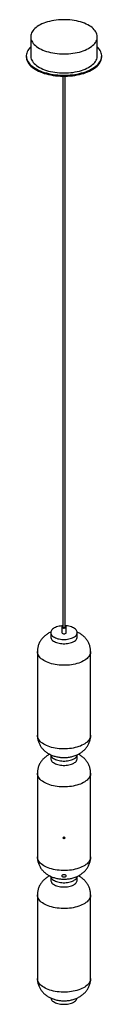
# Paper-space layout '_Trimétrica' of a CAD drawing. Header units: inches. Extents: x -3.3 to 3.3, y -0.9 to 86.5.
import ezdxf

# ---------------------------------------------------------------- set-up
doc = ezdxf.new("R2010")
doc.units = ezdxf.units.IN
doc.header["$MEASUREMENT"] = 0

psp = doc.layouts.new('_Trimétrica')

# ---------------------------------------------------------------- linework, layer by layer
at = {"color": 7, "linetype": 'Continuous', "lineweight": 25}
for p, q in [((-2.955, 84.96), (-2.955, 83.271)), ((2.955, 83.271), (2.955, 84.96)), ((-3.345, 83.271), (-3.345, 83.186)), ((3.345, 83.186), (3.345, 83.271)), ((-0.098, 81.464), (-0.098, 32.566)), ((0.098, 32.566), (0.098, 81.464)), ((-0.197, 32.566), (-0.197, 32.059)), ((0.197, 32.059), (0.197, 32.566)), ((-1.181, 32.059), (-1.181, 31.679)), ((1.181, 31.679), (1.181, 32.059)), ((-2.362, 30.372), (-2.362, 22.948)), ((2.362, 22.948), (2.362, 30.372)), ((-1.181, 21.215), (-1.181, 20.88)), ((1.181, 20.88), (1.181, 21.215)), ((-2.362, 19.573), (-2.362, 12.149)), ((2.362, 12.149), (2.362, 19.573)), ((-1.181, 10.416), (-1.181, 10.081)), ((1.181, 10.081), (1.181, 10.416)), ((-2.362, 8.774), (-2.362, 1.35)), ((2.362, 1.35), (2.362, 8.774))]:
    psp.add_line(p, q, dxfattribs=at)
at = {"color": 7, "linetype": 'Continuous', "lineweight": 25, "flags": 128}
for points in [[(-1.379, 83.614), (-1.195, 83.568), (-1.006, 83.529), (-0.812, 83.497), (-0.614, 83.471), (-0.413, 83.453), (-0.21, 83.442), (-0.007, 83.438), (0.197, 83.442), (0.4, 83.452), (0.601, 83.47), (0.799, 83.495), (0.994, 83.527), (1.183, 83.566), (1.367, 83.611), (1.545, 83.663), (1.715, 83.721), (1.877, 83.785), (2.03, 83.854), (2.173, 83.929), (2.306, 84.008), (2.428, 84.093), (2.539, 84.181), (2.637, 84.273), (2.723, 84.368), (2.795, 84.467), (2.855, 84.567), (2.901, 84.669), (2.933, 84.773), (2.951, 84.878), (2.955, 84.983), (2.945, 85.088), (2.92, 85.192), (2.882, 85.295), (2.831, 85.397), (2.765, 85.497), (2.687, 85.594), (2.596, 85.688), (2.492, 85.778), (2.376, 85.865), (2.25, 85.947), (2.112, 86.024), (1.964, 86.097), (1.807, 86.164), (1.642, 86.225), (1.468, 86.281), (1.288, 86.33), (1.102, 86.372), (0.91, 86.408), (0.714, 86.437), (0.514, 86.459), (0.312, 86.473), (0.109, 86.481), (-0.095, 86.481), (-0.299, 86.474), (-0.501, 86.46), (-0.701, 86.439), (-0.897, 86.41), (-1.089, 86.375), (-1.276, 86.333), (-1.457, 86.284), (-1.631, 86.229), (-1.797, 86.168), (-1.955, 86.101), (-2.103, 86.029), (-2.241, 85.952), (-2.369, 85.87), (-2.485, 85.784), (-2.589, 85.693), (-2.681, 85.6), (-2.761, 85.503), (-2.827, 85.404), (-2.879, 85.302), (-2.918, 85.199), (-2.943, 85.095), (-2.954, 84.99), (-2.951, 84.885), (-2.934, 84.78), (-2.903, 84.676), (-2.858, 84.574), (-2.8, 84.473), (-2.728, 84.375), (-2.643, 84.279), (-2.545, 84.187), (-2.436, 84.098), (-2.314, 84.014), (-2.182, 83.934), (-2.039, 83.859), (-1.887, 83.789), (-1.726, 83.725), (-1.556, 83.666), (-1.379, 83.614)], [(-2.955, 84.079), (-2.983, 84.051), (-3.075, 83.95), (-3.154, 83.846), (-3.219, 83.739), (-3.271, 83.631), (-3.31, 83.521), (-3.334, 83.41), (-3.345, 83.299), (-3.341, 83.187), (-3.323, 83.076), (-3.292, 82.966), (-3.247, 82.857), (-3.188, 82.749), (-3.115, 82.644), (-3.03, 82.542), (-2.932, 82.442), (-2.821, 82.346), (-2.699, 82.254), (-2.566, 82.166), (-2.421, 82.083), (-2.267, 82.005), (-2.103, 81.932), (-1.93, 81.864), (-1.749, 81.803), (-1.561, 81.748)], [(-1.561, 81.748), (-1.366, 81.699), (-1.166, 81.657), (-0.96, 81.621), (-0.751, 81.593), (-0.538, 81.571), (-0.324, 81.557), (-0.107, 81.55), (0.109, 81.55), (0.325, 81.557), (0.54, 81.571), (0.753, 81.593), (0.962, 81.621), (1.167, 81.657), (1.368, 81.699), (1.563, 81.748), (1.751, 81.803), (1.932, 81.865), (2.104, 81.932), (2.268, 82.005), (2.423, 82.084), (2.567, 82.167), (2.7, 82.255), (2.822, 82.347), (2.933, 82.443), (3.031, 82.542), (3.116, 82.645), (3.188, 82.75), (3.247, 82.858), (3.292, 82.967), (3.324, 83.077), (3.341, 83.188), (3.345, 83.3), (3.334, 83.411), (3.309, 83.522), (3.271, 83.632), (3.219, 83.74), (3.153, 83.847), (3.074, 83.95), (2.982, 84.051), (2.955, 84.079)], [(-3.345, 83.186), (-3.341, 83.102), (-3.323, 82.99), (-3.292, 82.88), (-3.247, 82.771), (-3.188, 82.664), (-3.115, 82.558), (-3.03, 82.456), (-2.932, 82.356), (-2.821, 82.26), (-2.699, 82.168), (-2.566, 82.08), (-2.421, 81.997), (-2.267, 81.919), (-2.103, 81.846), (-1.93, 81.779), (-1.749, 81.717), (-1.561, 81.662)], [(-2.955, 83.271), (-2.951, 83.196), (-2.934, 83.091), (-2.903, 82.988), (-2.858, 82.885), (-2.8, 82.784), (-2.728, 82.686), (-2.643, 82.591), (-2.545, 82.498), (-2.436, 82.41), (-2.314, 82.325), (-2.182, 82.245), (-2.039, 82.17), (-1.887, 82.1), (-1.726, 82.036), (-1.556, 81.978), (-1.379, 81.925)], [(-1.561, 81.662), (-1.366, 81.613), (-1.166, 81.571), (-0.96, 81.535), (-0.751, 81.507), (-0.538, 81.485), (-0.324, 81.471), (-0.107, 81.464), (0.109, 81.464), (0.325, 81.471), (0.54, 81.486), (0.753, 81.507), (0.962, 81.536), (1.167, 81.571), (1.368, 81.614), (1.563, 81.662), (1.751, 81.718), (1.932, 81.779), (2.104, 81.847), (2.268, 81.92), (2.423, 81.998), (2.567, 82.081), (2.7, 82.169), (2.822, 82.261), (2.933, 82.357), (3.031, 82.457), (3.116, 82.559), (3.188, 82.664), (3.247, 82.772), (3.292, 82.881), (3.324, 82.991), (3.341, 83.103), (3.345, 83.186)], [(-1.379, 81.925), (-1.195, 81.88), (-1.006, 81.84), (-0.812, 81.808), (-0.614, 81.783), (-0.413, 81.764), (-0.21, 81.753), (-0.007, 81.75), (0.197, 81.753), (0.4, 81.764), (0.601, 81.781), (0.799, 81.806), (0.994, 81.838), (1.183, 81.877), (1.367, 81.922), (1.545, 81.974), (1.715, 82.032), (1.877, 82.096), (2.03, 82.165), (2.173, 82.24), (2.306, 82.32), (2.428, 82.404), (2.539, 82.492), (2.637, 82.584), (2.723, 82.68), (2.795, 82.778), (2.855, 82.878), (2.901, 82.981), (2.933, 83.085), (2.951, 83.189), (2.955, 83.271)], [(-0.098, 32.666), (-0.193, 32.66), (-0.318, 32.645), (-0.439, 32.624), (-0.555, 32.596), (-0.665, 32.562), (-0.766, 32.522), (-0.859, 32.477), (-0.942, 32.427), (-1.013, 32.372), (-1.073, 32.314), (-1.12, 32.253), (-1.154, 32.189), (-1.174, 32.124), (-1.181, 32.058), (-1.174, 31.992), (-1.153, 31.927), (-1.119, 31.864), (-1.071, 31.803), (-1.011, 31.745), (-0.939, 31.69), (-0.856, 31.64), (-0.763, 31.595), (-0.661, 31.555), (-0.551, 31.521)], [(-0.551, 31.521), (-0.435, 31.494), (-0.314, 31.473), (-0.189, 31.459), (-0.062, 31.452), (0.066, 31.452), (0.193, 31.459), (0.318, 31.474), (0.439, 31.495), (0.555, 31.523), (0.665, 31.557), (0.766, 31.597), (0.859, 31.642), (0.942, 31.692), (1.013, 31.747), (1.073, 31.805), (1.12, 31.866), (1.154, 31.93), (1.174, 31.995), (1.181, 32.061), (1.174, 32.126), (1.153, 32.191), (1.119, 32.255), (1.071, 32.316), (1.011, 32.374), (0.939, 32.428), (0.856, 32.479), (0.763, 32.524), (0.661, 32.564), (0.551, 32.597), (0.435, 32.625), (0.314, 32.646), (0.189, 32.66), (0.098, 32.666)], [(-0.098, 32.653), (-0.133, 32.64), (-0.167, 32.619), (-0.189, 32.594), (-0.197, 32.566), (-0.19, 32.539), (-0.169, 32.514), (-0.135, 32.492), (-0.092, 32.476)], [(-0.092, 32.476), (-0.041, 32.467), (0.012, 32.464), (0.065, 32.47), (0.112, 32.482), (0.152, 32.501), (0.18, 32.525), (0.195, 32.551), (0.195, 32.579), (0.181, 32.605), (0.154, 32.629), (0.115, 32.648), (0.098, 32.653)], [(-0.046, 32.521), (-0.009, 32.515), (0.029, 32.517), (0.063, 32.527), (0.087, 32.542), (0.098, 32.561), (0.098, 32.566)], [(-1.181, 31.679), (-1.181, 31.678), (-1.174, 31.612), (-1.153, 31.547), (-1.119, 31.484), (-1.071, 31.423), (-1.011, 31.364), (-0.939, 31.31), (-0.856, 31.26), (-0.763, 31.215), (-0.661, 31.175), (-0.551, 31.141), (-0.435, 31.114), (-0.314, 31.093), (-0.189, 31.079), (-0.062, 31.072), (0.066, 31.072), (0.193, 31.079), (0.318, 31.093), (0.439, 31.114), (0.555, 31.142), (0.665, 31.176), (0.766, 31.216), (0.859, 31.262), (0.942, 31.312), (1.013, 31.366), (1.073, 31.425), (1.12, 31.486), (1.154, 31.549), (1.174, 31.614), (1.181, 31.679)], [(-0.092, 31.97), (-0.041, 31.96), (0.012, 31.958), (0.065, 31.964), (0.112, 31.976), (0.152, 31.995), (0.18, 32.018), (0.195, 32.045), (0.197, 32.059)], [(2.362, 30.372), (2.357, 30.294), (2.339, 30.201), (2.307, 30.11), (2.261, 30.02), (2.202, 29.931), (2.13, 29.846), (2.045, 29.763), (1.949, 29.685), (1.841, 29.61), (1.722, 29.539), (1.594, 29.474), (1.455, 29.414), (1.309, 29.359), (1.154, 29.311), (0.993, 29.268), (0.826, 29.232), (0.654, 29.203), (0.479, 29.181), (0.3, 29.165), (0.12, 29.157), (-0.061, 29.156), (-0.242, 29.162), (-0.421, 29.175), (-0.597, 29.195), (-0.771, 29.222), (-0.939, 29.256), (-1.102, 29.296), (-1.259, 29.343), (-1.408, 29.395), (-1.549, 29.454), (-1.681, 29.518), (-1.803, 29.586), (-1.915, 29.66), (-2.015, 29.737), (-2.104, 29.819), (-2.18, 29.903), (-2.243, 29.991), (-2.293, 30.08), (-2.33, 30.171), (-2.353, 30.264), (-2.362, 30.357), (-2.362, 30.372)], [(2.362, 22.948), (2.357, 22.87), (2.339, 22.777), (2.307, 22.685), (2.261, 22.595), (2.202, 22.507), (2.13, 22.422), (2.045, 22.339), (1.949, 22.26), (1.841, 22.186), (1.722, 22.115), (1.594, 22.05), (1.455, 21.99), (1.309, 21.935), (1.154, 21.886), (0.993, 21.844), (0.826, 21.808), (0.654, 21.779), (0.479, 21.756), (0.3, 21.741), (0.12, 21.733), (-0.061, 21.732), (-0.242, 21.738), (-0.421, 21.751), (-0.597, 21.771), (-0.771, 21.798), (-0.939, 21.831), (-1.102, 21.872), (-1.259, 21.918), (-1.408, 21.971), (-1.549, 22.029), (-1.681, 22.093), (-1.803, 22.162), (-1.915, 22.235), (-2.015, 22.313), (-2.104, 22.394), (-2.18, 22.479), (-2.243, 22.566), (-2.293, 22.656), (-2.33, 22.747), (-2.353, 22.839), (-2.362, 22.933), (-2.362, 22.948)], [(-1.177, 21.21), (-1.174, 21.194), (-1.153, 21.129), (-1.119, 21.065), (-1.071, 21.004), (-1.011, 20.946), (-0.939, 20.891), (-0.856, 20.841), (-0.763, 20.796), (-0.661, 20.756), (-0.551, 20.722)], [(-1.177, 21.21), (-1.174, 21.194), (-1.153, 21.129), (-1.119, 21.065), (-1.071, 21.004), (-1.011, 20.946), (-0.939, 20.891), (-0.856, 20.841), (-0.763, 20.796), (-0.661, 20.756), (-0.551, 20.722)], [(-0.551, 20.722), (-0.435, 20.695), (-0.314, 20.674), (-0.189, 20.66), (-0.062, 20.653), (0.066, 20.653), (0.193, 20.66), (0.318, 20.675), (0.439, 20.696), (0.555, 20.724), (0.665, 20.758), (0.766, 20.798), (0.859, 20.843), (0.942, 20.893), (1.013, 20.948), (1.073, 21.006), (1.12, 21.067), (1.154, 21.131), (1.174, 21.196), (1.177, 21.212)], [(-0.551, 20.722), (-0.435, 20.695), (-0.314, 20.674), (-0.189, 20.66), (-0.062, 20.653), (0.066, 20.653), (0.193, 20.66), (0.318, 20.675), (0.439, 20.696), (0.555, 20.724), (0.665, 20.758), (0.766, 20.798), (0.859, 20.843), (0.942, 20.893), (1.013, 20.948), (1.073, 21.006), (1.12, 21.067), (1.154, 21.131), (1.174, 21.196), (1.177, 21.212)], [(-1.181, 20.88), (-1.181, 20.879), (-1.174, 20.813), (-1.153, 20.748), (-1.119, 20.685), (-1.071, 20.624), (-1.011, 20.565), (-0.939, 20.511), (-0.856, 20.461), (-0.763, 20.416), (-0.661, 20.376), (-0.551, 20.342), (-0.435, 20.315), (-0.314, 20.294), (-0.189, 20.28), (-0.062, 20.273), (0.066, 20.273), (0.193, 20.28), (0.318, 20.294), (0.439, 20.315), (0.555, 20.343), (0.665, 20.377), (0.766, 20.417), (0.859, 20.463), (0.942, 20.513), (1.013, 20.568), (1.073, 20.626), (1.12, 20.687), (1.154, 20.75), (1.174, 20.816), (1.181, 20.88)], [(2.362, 19.573), (2.357, 19.495), (2.339, 19.402), (2.307, 19.311), (2.261, 19.221), (2.202, 19.132), (2.13, 19.047), (2.045, 18.965), (1.949, 18.886), (1.841, 18.811), (1.722, 18.74), (1.594, 18.675), (1.455, 18.615), (1.309, 18.56), (1.154, 18.512), (0.993, 18.469), (0.826, 18.433), (0.654, 18.404), (0.479, 18.382), (0.3, 18.366), (0.12, 18.358), (-0.061, 18.357), (-0.242, 18.363), (-0.421, 18.376), (-0.597, 18.396), (-0.771, 18.423), (-0.939, 18.457), (-1.102, 18.497), (-1.259, 18.544), (-1.408, 18.596), (-1.549, 18.655), (-1.681, 18.719), (-1.803, 18.787), (-1.915, 18.861), (-2.015, 18.938), (-2.104, 19.02), (-2.18, 19.104), (-2.243, 19.192), (-2.293, 19.281), (-2.33, 19.372), (-2.353, 19.465), (-2.362, 19.558), (-2.362, 19.573)], [(2.362, 12.149), (2.357, 12.071), (2.339, 11.978), (2.307, 11.886), (2.261, 11.796), (2.202, 11.708), (2.13, 11.623), (2.045, 11.54), (1.949, 11.461), (1.841, 11.387), (1.722, 11.316), (1.594, 11.251), (1.455, 11.191), (1.309, 11.136), (1.154, 11.087), (0.993, 11.045), (0.826, 11.009), (0.654, 10.98), (0.479, 10.957), (0.3, 10.942), (0.12, 10.934), (-0.061, 10.933), (-0.242, 10.939), (-0.421, 10.952), (-0.597, 10.972), (-0.771, 10.999), (-0.939, 11.033), (-1.102, 11.073), (-1.259, 11.119), (-1.408, 11.172), (-1.549, 11.23), (-1.681, 11.294), (-1.803, 11.363), (-1.915, 11.436), (-2.015, 11.514), (-2.104, 11.595), (-2.18, 11.68), (-2.243, 11.767), (-2.293, 11.857), (-2.33, 11.948), (-2.353, 12.041), (-2.362, 12.134), (-2.362, 12.149)], [(-1.181, 10.081), (-1.181, 10.08), (-1.174, 10.014), (-1.153, 9.949), (-1.119, 9.886), (-1.071, 9.825), (-1.011, 9.767), (-0.939, 9.712), (-0.856, 9.662), (-0.763, 9.617), (-0.661, 9.577), (-0.551, 9.543), (-0.435, 9.516), (-0.314, 9.495), (-0.189, 9.481), (-0.062, 9.474), (0.066, 9.474), (0.193, 9.481), (0.318, 9.495), (0.439, 9.516), (0.555, 9.544), (0.665, 9.578), (0.766, 9.618), (0.859, 9.664), (0.942, 9.714), (1.013, 9.769), (1.073, 9.827), (1.12, 9.888), (1.154, 9.952), (1.174, 10.017), (1.181, 10.081)], [(-1.177, 10.411), (-1.174, 10.395), (-1.153, 10.33), (-1.119, 10.266), (-1.071, 10.205), (-1.011, 10.147), (-0.939, 10.092), (-0.856, 10.042), (-0.763, 9.997), (-0.661, 9.957), (-0.551, 9.923)], [(-1.177, 10.411), (-1.174, 10.395), (-1.153, 10.33), (-1.119, 10.266), (-1.071, 10.205), (-1.011, 10.147), (-0.939, 10.092), (-0.856, 10.042), (-0.763, 9.997), (-0.661, 9.957), (-0.551, 9.923)], [(-0.551, 9.923), (-0.435, 9.896), (-0.314, 9.875), (-0.189, 9.861), (-0.062, 9.854), (0.066, 9.854), (0.193, 9.861), (0.318, 9.876), (0.439, 9.897), (0.555, 9.925), (0.665, 9.959), (0.766, 9.999), (0.859, 10.044), (0.942, 10.094), (1.013, 10.149), (1.073, 10.207), (1.12, 10.268), (1.154, 10.332), (1.174, 10.397), (1.177, 10.413)], [(-0.551, 9.923), (-0.435, 9.896), (-0.314, 9.875), (-0.189, 9.861), (-0.062, 9.854), (0.066, 9.854), (0.193, 9.861), (0.318, 9.876), (0.439, 9.897), (0.555, 9.925), (0.665, 9.959), (0.766, 9.999), (0.859, 10.044), (0.942, 10.094), (1.013, 10.149), (1.073, 10.207), (1.12, 10.268), (1.154, 10.332), (1.174, 10.397), (1.177, 10.413)], [(2.362, 8.774), (2.357, 8.696), (2.339, 8.603), (2.307, 8.512), (2.261, 8.422), (2.202, 8.334), (2.13, 8.248), (2.045, 8.166), (1.949, 8.087), (1.841, 8.012), (1.722, 7.942), (1.594, 7.876), (1.455, 7.816), (1.309, 7.761), (1.154, 7.713), (0.993, 7.67), (0.826, 7.634), (0.654, 7.605), (0.479, 7.583), (0.3, 7.567), (0.12, 7.559), (-0.061, 7.558), (-0.242, 7.564), (-0.421, 7.577), (-0.597, 7.597), (-0.771, 7.624), (-0.939, 7.658), (-1.102, 7.698), (-1.259, 7.745), (-1.408, 7.797), (-1.549, 7.856), (-1.681, 7.92), (-1.803, 7.988), (-1.915, 8.062), (-2.015, 8.139), (-2.104, 8.221), (-2.18, 8.305), (-2.243, 8.393), (-2.293, 8.482), (-2.33, 8.573), (-2.353, 8.666), (-2.362, 8.759), (-2.362, 8.774)], [(2.362, 1.35), (2.357, 1.272), (2.339, 1.179), (2.307, 1.087), (2.261, 0.997), (2.202, 0.909), (2.13, 0.824), (2.045, 0.741), (1.949, 0.662), (1.841, 0.588), (1.722, 0.517), (1.594, 0.452), (1.455, 0.392), (1.309, 0.337), (1.154, 0.288), (0.993, 0.246), (0.826, 0.21), (0.654, 0.181), (0.479, 0.158), (0.3, 0.143), (0.12, 0.135), (-0.061, 0.134), (-0.242, 0.14), (-0.421, 0.153), (-0.597, 0.173), (-0.771, 0.2), (-0.939, 0.234), (-1.102, 0.274), (-1.259, 0.32), (-1.408, 0.373), (-1.549, 0.432), (-1.681, 0.495), (-1.803, 0.564), (-1.915, 0.638), (-2.015, 0.715), (-2.104, 0.796), (-2.18, 0.881), (-2.243, 0.968), (-2.293, 1.058), (-2.33, 1.149), (-2.353, 1.242), (-2.362, 1.335), (-2.362, 1.35)], [(-1.177, -0.388), (-1.174, -0.404), (-1.153, -0.469), (-1.119, -0.533), (-1.071, -0.594), (-1.011, -0.652), (-0.939, -0.707), (-0.856, -0.757), (-0.763, -0.802), (-0.661, -0.842), (-0.551, -0.875)], [(-0.551, -0.875), (-0.435, -0.903), (-0.314, -0.924), (-0.189, -0.938), (-0.062, -0.945), (0.066, -0.945), (0.193, -0.938), (0.318, -0.923), (0.439, -0.902), (0.555, -0.874), (0.665, -0.84), (0.766, -0.8), (0.859, -0.755), (0.942, -0.705), (1.013, -0.65), (1.073, -0.592), (1.12, -0.531), (1.154, -0.467), (1.174, -0.402), (1.177, -0.386)]]:
    psp.add_lwpolyline(points, dxfattribs=at)
at = {"color": 7, "linetype": 'Continuous', "flags": 128}
for points in [[(0.097, 13.827), (0.096, 13.846), (0.081, 13.865), (0.054, 13.879), (0.018, 13.886), (-0.02, 13.886), (-0.055, 13.878), (-0.082, 13.864), (-0.097, 13.846), (-0.096, 13.826), (-0.081, 13.808), (-0.054, 13.794), (-0.018, 13.786), (0.02, 13.787), (0.055, 13.794), (0.082, 13.808), (0.097, 13.827)], [(0.193, 10.442), (0.193, 10.482), (0.163, 10.518), (0.108, 10.546), (0.037, 10.561), (-0.04, 10.561), (-0.111, 10.545), (-0.164, 10.517), (-0.193, 10.481), (-0.193, 10.441), (-0.163, 10.405), (-0.108, 10.377), (-0.037, 10.362), (0.04, 10.362), (0.111, 10.378), (0.164, 10.406), (0.193, 10.442)]]:
    psp.add_lwpolyline(points, dxfattribs=at)
at = {"color": 7, "linetype": 'Continuous', "lineweight": 25}
for centre, radius, start, end in [((-0.042, 32.579), 0.058, 192.96618, 266.03086), ((-0.081, 32.088), 0.119, 194.03524, 264.9618)]:
    psp.add_arc(centre, radius, start, end, dxfattribs=at)
for points, knots in [([(-1.171, 32.11), (-1.179, 32.106), (-1.236, 32.082), (-1.337, 32.029), (-1.472, 31.949), (-1.598, 31.861), (-1.715, 31.766), (-1.824, 31.664), (-1.923, 31.556), (-2.013, 31.442), (-2.093, 31.322), (-2.166, 31.193), (-2.23, 31.054), (-2.283, 30.906), (-2.323, 30.757), (-2.349, 30.606), (-2.362, 30.477), (-2.361, 30.4), (-2.361, 30.372)], [0, 0, 0, 0, 0.011517, 0.083701, 0.154485, 0.223824, 0.29183, 0.358683, 0.424579, 0.4897, 0.554202, 0.618217, 0.689004, 0.758949, 0.827937, 0.896065, 0.963432, 1, 1, 1, 1]), ([(2.361, 30.372), (2.361, 30.406), (2.361, 30.488), (2.347, 30.619), (2.321, 30.764), (2.283, 30.905), (2.234, 31.042), (2.175, 31.175), (2.105, 31.301), (2.026, 31.422), (1.938, 31.537), (1.841, 31.646), (1.736, 31.747), (1.622, 31.843), (1.499, 31.931), (1.368, 32.011), (1.26, 32.07), (1.193, 32.1), (1.175, 32.108)], [0, 0, 0, 0, 0.044598, 0.110726, 0.176364, 0.241607, 0.306553, 0.371313, 0.436006, 0.500771, 0.565771, 0.631192, 0.697252, 0.764196, 0.832288, 0.901782, 0.97287, 1, 1, 1, 1]), ([(-2.361, 22.948), (-2.361, 22.925), (-2.362, 22.853), (-2.351, 22.733), (-2.328, 22.587), (-2.292, 22.445), (-2.246, 22.307), (-2.189, 22.174), (-2.121, 22.046), (-2.044, 21.924), (-1.958, 21.807), (-1.863, 21.697), (-1.76, 21.594), (-1.647, 21.498), (-1.527, 21.408), (-1.398, 21.325), (-1.26, 21.25), (-1.115, 21.183), (-0.961, 21.124), (-0.801, 21.073), (-0.636, 21.033), (-0.468, 21.001), (-0.297, 20.98), (-0.125, 20.968), (0.048, 20.966), (0.221, 20.974), (0.395, 20.991), (0.568, 21.019), (0.741, 21.057), (0.913, 21.107), (1.077, 21.167), (1.23, 21.235), (1.371, 21.31), (1.504, 21.392), (1.628, 21.482), (1.743, 21.579), (1.849, 21.682), (1.946, 21.792), (2.033, 21.907), (2.111, 22.028), (2.181, 22.159), (2.243, 22.298), (2.293, 22.446), (2.33, 22.596), (2.352, 22.747), (2.363, 22.865), (2.361, 22.931), (2.361, 22.948)], [0, 0, 0, 0, 0.009825, 0.031384, 0.052778, 0.074036, 0.095191, 0.116276, 0.137331, 0.158399, 0.179531, 0.200786, 0.222233, 0.243949, 0.26602, 0.28853, 0.311548, 0.335105, 0.359168, 0.383628, 0.408301, 0.432998, 0.45764, 0.482224, 0.50681, 0.531495, 0.556367, 0.581538, 0.607113, 0.633156, 0.659639, 0.683461, 0.706891, 0.729854, 0.752352, 0.774427, 0.796143, 0.817562, 0.838741, 0.85973, 0.880569, 0.903574, 0.926308, 0.948738, 0.970895, 0.99281, 1, 1, 1, 1]), ([(-1.275, 21.26), (-1.296, 21.25), (-1.364, 21.216), (-1.472, 21.149), (-1.598, 21.062), (-1.715, 20.967), (-1.824, 20.865), (-1.923, 20.757), (-2.013, 20.643), (-2.093, 20.523), (-2.166, 20.394), (-2.23, 20.255), (-2.283, 20.107), (-2.323, 19.958), (-2.349, 19.807), (-2.362, 19.678), (-2.361, 19.601), (-2.361, 19.573)], [0, 0, 0, 0, 0.033303, 0.107981, 0.181134, 0.252879, 0.323409, 0.39293, 0.461632, 0.529682, 0.597218, 0.671899, 0.745691, 0.818473, 0.890348, 0.961421, 1, 1, 1, 1]), ([(2.361, 19.573), (2.361, 19.607), (2.361, 19.689), (2.347, 19.82), (2.321, 19.965), (2.283, 20.106), (2.234, 20.243), (2.175, 20.376), (2.105, 20.502), (2.026, 20.623), (1.938, 20.738), (1.841, 20.847), (1.736, 20.949), (1.622, 21.044), (1.499, 21.131), (1.383, 21.204), (1.306, 21.244), (1.274, 21.26)], [0, 0, 0, 0, 0.046945, 0.116553, 0.185645, 0.25432, 0.322684, 0.390851, 0.458948, 0.527122, 0.595542, 0.664405, 0.733941, 0.804408, 0.876083, 0.949233, 1, 1, 1, 1]), ([(-2.361, 12.149), (-2.361, 12.126), (-2.362, 12.054), (-2.351, 11.934), (-2.328, 11.788), (-2.292, 11.646), (-2.246, 11.508), (-2.189, 11.375), (-2.121, 11.247), (-2.044, 11.125), (-1.958, 11.008), (-1.863, 10.898), (-1.76, 10.795), (-1.647, 10.699), (-1.527, 10.609), (-1.398, 10.526), (-1.26, 10.451), (-1.115, 10.384), (-0.961, 10.325), (-0.801, 10.274), (-0.636, 10.234), (-0.468, 10.203), (-0.297, 10.181), (-0.125, 10.169), (0.048, 10.167), (0.221, 10.175), (0.395, 10.192), (0.568, 10.22), (0.741, 10.258), (0.913, 10.308), (1.077, 10.368), (1.23, 10.436), (1.371, 10.511), (1.504, 10.593), (1.628, 10.683), (1.743, 10.78), (1.849, 10.883), (1.946, 10.993), (2.033, 11.108), (2.111, 11.229), (2.181, 11.36), (2.243, 11.499), (2.293, 11.647), (2.33, 11.797), (2.352, 11.948), (2.363, 12.066), (2.361, 12.132), (2.361, 12.149)], [0, 0, 0, 0, 0.009825, 0.031384, 0.052778, 0.074036, 0.095191, 0.116276, 0.137331, 0.158399, 0.179531, 0.200786, 0.222233, 0.243949, 0.26602, 0.28853, 0.311548, 0.335105, 0.359168, 0.383628, 0.408301, 0.432998, 0.45764, 0.482224, 0.50681, 0.531495, 0.556367, 0.581538, 0.607113, 0.633156, 0.659639, 0.683461, 0.706891, 0.729854, 0.752352, 0.774427, 0.796143, 0.817562, 0.838741, 0.85973, 0.880569, 0.903574, 0.926308, 0.948738, 0.970895, 0.99281, 1, 1, 1, 1]), ([(-1.275, 10.461), (-1.296, 10.451), (-1.364, 10.417), (-1.472, 10.351), (-1.598, 10.263), (-1.715, 10.168), (-1.824, 10.066), (-1.923, 9.958), (-2.013, 9.844), (-2.093, 9.724), (-2.166, 9.595), (-2.23, 9.456), (-2.283, 9.308), (-2.323, 9.159), (-2.349, 9.008), (-2.362, 8.879), (-2.361, 8.802), (-2.361, 8.774)], [0, 0, 0, 0, 0.033303, 0.107981, 0.181134, 0.252879, 0.323409, 0.39293, 0.461632, 0.529682, 0.597218, 0.671899, 0.745691, 0.818473, 0.890348, 0.961421, 1, 1, 1, 1]), ([(2.361, 8.774), (2.361, 8.808), (2.361, 8.89), (2.347, 9.021), (2.321, 9.166), (2.283, 9.308), (2.234, 9.444), (2.175, 9.577), (2.105, 9.703), (2.026, 9.824), (1.938, 9.939), (1.841, 10.048), (1.736, 10.15), (1.622, 10.245), (1.499, 10.333), (1.383, 10.406), (1.306, 10.445), (1.274, 10.461)], [0, 0, 0, 0, 0.046945, 0.116553, 0.185645, 0.25432, 0.322684, 0.390851, 0.458948, 0.527122, 0.595542, 0.664405, 0.733941, 0.804408, 0.876083, 0.949233, 1, 1, 1, 1]), ([(-2.361, 1.35), (-2.361, 1.327), (-2.362, 1.255), (-2.351, 1.135), (-2.328, 0.989), (-2.292, 0.847), (-2.246, 0.709), (-2.189, 0.576), (-2.121, 0.448), (-2.044, 0.326), (-1.958, 0.209), (-1.863, 0.099), (-1.76, -0.004), (-1.647, -0.1), (-1.527, -0.19), (-1.398, -0.273), (-1.26, -0.348), (-1.115, -0.415), (-0.961, -0.474), (-0.801, -0.525), (-0.636, -0.565), (-0.468, -0.596), (-0.297, -0.618), (-0.125, -0.63), (0.048, -0.632), (0.221, -0.624), (0.395, -0.607), (0.568, -0.579), (0.741, -0.541), (0.913, -0.491), (1.077, -0.431), (1.23, -0.363), (1.371, -0.288), (1.504, -0.206), (1.628, -0.116), (1.743, -0.019), (1.849, 0.084), (1.946, 0.194), (2.033, 0.309), (2.111, 0.43), (2.181, 0.561), (2.243, 0.7), (2.293, 0.848), (2.33, 0.998), (2.352, 1.149), (2.363, 1.267), (2.361, 1.333), (2.361, 1.35)], [0, 0, 0, 0, 0.009825, 0.031384, 0.052778, 0.074036, 0.095191, 0.116276, 0.137331, 0.158399, 0.179531, 0.200786, 0.222233, 0.243949, 0.26602, 0.28853, 0.311548, 0.335105, 0.359168, 0.383628, 0.408301, 0.432998, 0.45764, 0.482224, 0.50681, 0.531495, 0.556367, 0.581538, 0.607113, 0.633156, 0.659639, 0.683461, 0.706891, 0.729854, 0.752352, 0.774427, 0.796143, 0.817562, 0.838741, 0.85973, 0.880569, 0.903574, 0.926308, 0.948738, 0.970895, 0.99281, 1, 1, 1, 1])]:
    psp.add_open_spline(points, degree=3, knots=knots, dxfattribs=at)

doc.saveas('drawing.dxf')
